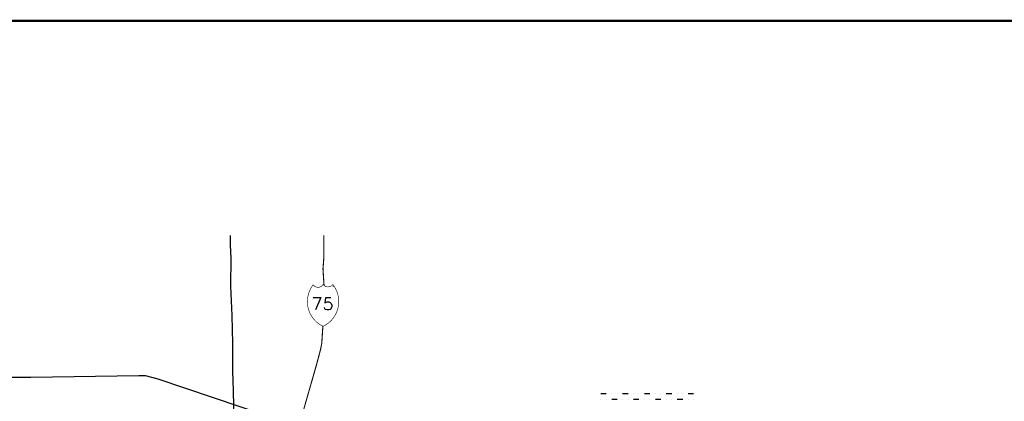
# Model space of a CAD drawing. Extents: x 187305 to 325190, y 770198 to 855880.
# Tile 6 of 7: x 224890 to 269979, y 838397 to 855880. Entities that reach past the tile are written whole.
import ezdxf

# ---------------------------------------------------------------- set-up
doc = ezdxf.new("R2010")
doc.units = 0
doc.header["$LTSCALE"] = 1200
doc.layers.get('0').update_dxf_attribs({"linetype": 'CONTINUOUS'})
for name, color, linetype in [('BORDER', 1, 'CONTINUOUS'), ('HATCH', 3, 'CONTINUOUS'), ('MAJROADS', 9, 'CONTINUOUS'), ('TEXT', 7, 'CONTINUOUS')]:
    doc.layers.add(name, color=color, linetype=linetype)
doc.styles.get("Standard").update_dxf_attribs({"font": 'ROMANT'})

# ---------------------------------------------------------------- blocks, each defined once
blk = doc.blocks.new('*X')
at = {"color": 0}
for p, q in [((251500, 838750), (251750, 838750)), ((252000, 838750), (252000, 838750)), ((252250, 838750), (252250, 838750)), ((252500, 838750), (252750, 838750)), ((253000, 838750), (253000, 838750)), ((253250, 838750), (253250, 838750)), ((253500, 838750), (253750, 838750)), ((254000, 838750), (254000, 838750)), ((254250, 838750), (254250, 838750)), ((254500, 838750), (254750, 838750)), ((255000, 838750), (255000, 838750)), ((255250, 838750), (255250, 838750)), ((255500, 838750), (255750, 838750)), ((251500, 838500), (251500, 838500)), ((251750, 838500), (251750, 838500)), ((252000, 838500), (252250, 838500)), ((252500, 838500), (252500, 838500)), ((252750, 838500), (252750, 838500)), ((253000, 838500), (253250, 838500)), ((253500, 838500), (253500, 838500)), ((253750, 838500), (253750, 838500)), ((254000, 838500), (254250, 838500)), ((254500, 838500), (254500, 838500)), ((254750, 838500), (254750, 838500)), ((255000, 838500), (255250, 838500)), ((255500, 838500), (255500, 838500)), ((255750, 838500), (255750, 838500))]:
    blk.add_line(p, q, dxfattribs=at)

msp = doc.modelspace()

# ---------------------------------------------------------------- linework, layer by layer
at = {"color": 0}
msp.add_line((239266, 843650), (239255, 843667), dxfattribs=at)
at = {"color": 0, "const_width": 28.1}
msp.add_lwpolyline([(238785, 843753, -0.544205), (238330, 843734, 0.483027), (238785, 841832, 0.483027), (239227, 843753, -0.516277), (238785, 843753)], format="xyb", dxfattribs=at)
at = {"layer": 'BORDER', "color": 0, "const_width": 100}
msp.add_lwpolyline([(187355, 771830), (319355, 771830), (319355, 855830), (187355, 855830)], close=True, dxfattribs=at)
at = {"layer": 'MAJROADS', "color": 0}
for points in [[(234524, 846000), (234524, 845543), (234553, 844948), (234543, 843675), (234600, 842325), (234641, 841051), (234632, 840959), (234631, 839710), (234654, 839392), (234679, 838235), (234668, 837867), (234684, 836593), (234710, 834447), (234765, 831690), (234837, 829119)], [(245084, 834470), (244800, 834598), (244524, 834667), (241248, 835881), (237513, 837291), (231228, 839408), (230651, 839571), (230341, 839565), (225405, 839493), (222791, 839495), (220177, 839481), (218911, 839441), (218911, 839441), (217219, 839445), (216196, 839402), (215258, 839401), (214839, 839395)]]:
    msp.add_lwpolyline(points, dxfattribs=at)
at = {"layer": 'MAJROADS', "color": 0, "const_width": 50}
for points in [[(238817, 846000), (238816, 844955), (238779, 844466), (238782, 844399), (238827, 843706)], [(238773, 841838), (238723, 841053), (238667, 840770), (238497, 840128), (237633, 837105)]]:
    msp.add_lwpolyline(points, dxfattribs=at)

# ---------------------------------------------------------------- block references
at = {"layer": 'HATCH', "color": 0}
msp.add_blockref('*X', (0, 0), dxfattribs=at)
msp.add_blockref('*X', (0, 0), dxfattribs=at)

# ---------------------------------------------------------------- texts
at = {"layer": 'TEXT', "color": 0}
for s, p in [('7', (238263, 842589)), ('5', (238774, 842581))]:
    msp.add_text(s, height=562, dxfattribs=at).set_placement(p)

doc.saveas('drawing.dxf')
